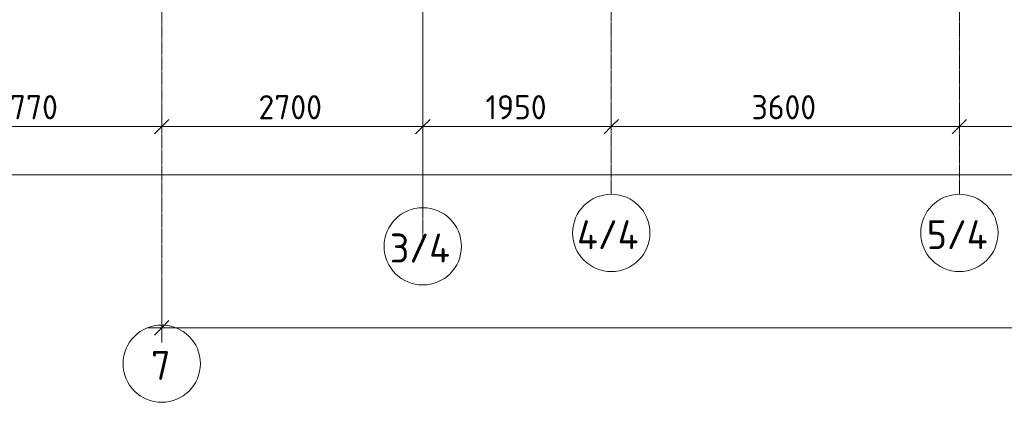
# Model space of a CAD drawing. Header units: millimetres. Extents: x 82112 to 162374, y -10965 to 131389.
# Tile 32 of 82: x 106801 to 116985, y 51688 to 55649. Entities that reach past the tile are written whole.
import ezdxf

# ---------------------------------------------------------------- set-up
doc = ezdxf.new("R2010")
doc.units = ezdxf.units.MM
doc.linetypes.add('4_ Штрихпунктир_ 10 х 2 мм', pattern=[14, 10, -2, 0, -2])
for name, color, linetype, lineweight in [('A-ANNO-DIMS', 7, 'Continuous', 5), ('A-ANNO-DIMS-100', 7, 'Continuous', 5), ('S-GRID', 7, 'Continuous', 5), ('S-GRID-IDEN', 7, 'Continuous', 5)]:
    doc.layers.add(name, color=color, linetype=linetype, lineweight=lineweight)
doc.styles.add('GOST Common_1', font='GOST_Common.ttf', dxfattribs={"height": 300})
doc.styles.add('GOST Common_3', font='GOST_Common.ttf', dxfattribs={"height": 250})
doc.dimstyles.new('2_5_мм', dxfattribs={"dimscale": 304.8, "dimtxt": 251.428749, "dimasz": 0.492126, "dimexe": 0.492126, "dimexo": 0.492126, "dimgap": 0, "dimtad": 1, "dimdec": 5, "dimrnd": 1e-05, "dimdsep": 46, "dimtxsty": 'GOST Common_3', "dimblk1": 'OBLIQUE', "dimblk2": 'OBLIQUE', "dimsah": 1, "dimcen": 0.09, "dimdle": 0.492126, "dimadec": 5, "dimazin": 2, "dimtfac": 1, "dimtdec": 4, "dimtix": 1, "dimtmove": 0, "dimatfit": 3, "dimfxl": 1, "dimtvp": 1, "dimtolj": 1, "dimtzin": 0, "dimarcsym": 2})
doc.dimstyles.new('2_5_мм_1', dxfattribs={"dimscale": 304.8, "dimtxt": 251.428749, "dimasz": 0.492126, "dimexe": 0.492126, "dimexo": 0.492126, "dimgap": 0, "dimtad": 1, "dimdec": 5, "dimrnd": 1e-05, "dimdsep": 46, "dimtxsty": 'GOST Common_3', "dimblk1": 'OBLIQUE', "dimblk2": 'OBLIQUE', "dimsah": 1, "dimcen": 0.09, "dimdle": 0.492126, "dimadec": 5, "dimazin": 2, "dimtfac": 1, "dimtdec": 4, "dimtix": 1, "dimtmove": 1, "dimatfit": 3, "dimfxl": 1, "dimtvp": 1, "dimtolj": 1, "dimtzin": 0, "dimarcsym": 2})

# ---------------------------------------------------------------- blocks, each defined once
blk = doc.blocks.new('Ось сетки - 8_0 мм-31302--01_Подвал_МП_часть В')
at = {"layer": 'S-GRID-IDEN'}
blk.add_circle((0, 0), 4, dxfattribs=at)
blk = doc.blocks.new('DIMBLOCK183--01_Подвал_МП_часть В')
at = {"layer": 'A-ANNO-DIMS-100', "transparency": 16777216}
for p, q in [((105500, 54498), (105500, 54692)), ((108270, 54498), (108270, 54692)), ((105500, 54542), (108270, 54542)), ((105500, 54542), (105500, 54498)), ((108270, 54542), (108270, 54498))]:
    blk.add_line(p, q, dxfattribs=at)
at = {"layer": 'A-ANNO-DIMS-100', "lineweight": 25, "transparency": 16777216}
for p, q in [((105500, 54542), (105575, 54617)), ((108270, 54542), (108345, 54617)), ((105500, 54542), (105425, 54467)), ((108270, 54542), (108195, 54467))]:
    blk.add_line(p, q, dxfattribs=at)
at = {"layer": 'A-ANNO-DIMS-100', "color": 0, "transparency": 16777216, "insert": (106536, 54868), "char_height": 250, "width": 838.66, "attachment_point": 1, "line_spacing_factor": 1.022761, "style": 'GOST Common_3'}
blk.add_mtext('2770', dxfattribs=at)
blk = doc.blocks.new('_Oblique')
at = {"color": 0, "linetype": 'ByBlock', "lineweight": -2}
blk.add_line((-0.5, -0.5), (0.5, 0.5), dxfattribs=at)
blk = doc.blocks.new('DIMBLOCK184--01_Подвал_МП_часть В')
at = {"layer": 'A-ANNO-DIMS-100', "transparency": 16777216}
for p, q in [((108270, 54498), (108270, 54692)), ((110970, 54498), (110970, 54692)), ((108270, 54542), (110970, 54542)), ((108270, 54542), (108270, 54498)), ((110970, 54542), (110970, 54498))]:
    blk.add_line(p, q, dxfattribs=at)
at = {"layer": 'A-ANNO-DIMS-100', "lineweight": 25, "transparency": 16777216}
for p, q in [((108270, 54542), (108345, 54617)), ((110970, 54542), (111045, 54617)), ((108270, 54542), (108195, 54467)), ((110970, 54542), (110895, 54467))]:
    blk.add_line(p, q, dxfattribs=at)
at = {"layer": 'A-ANNO-DIMS-100', "color": 0, "transparency": 16777216, "insert": (109271, 54868), "char_height": 250, "width": 838.66, "attachment_point": 1, "line_spacing_factor": 1.022761, "style": 'GOST Common_3'}
blk.add_mtext('2700', dxfattribs=at)
blk = doc.blocks.new('DIMBLOCK185--01_Подвал_МП_часть В')
at = {"layer": 'A-ANNO-DIMS-100', "transparency": 16777216}
for p, q in [((110970, 54498), (110970, 54692)), ((112920, 54498), (112920, 54692)), ((110970, 54542), (112920, 54542)), ((110970, 54542), (110970, 54498)), ((112920, 54542), (112920, 54498))]:
    blk.add_line(p, q, dxfattribs=at)
at = {"layer": 'A-ANNO-DIMS-100', "lineweight": 25, "transparency": 16777216}
for p, q in [((110970, 54542), (111045, 54617)), ((112920, 54542), (112995, 54617)), ((110970, 54542), (110895, 54467)), ((112920, 54542), (112845, 54467))]:
    blk.add_line(p, q, dxfattribs=at)
at = {"layer": 'A-ANNO-DIMS-100', "color": 0, "transparency": 16777216, "insert": (111619, 54868), "char_height": 250, "width": 782.41, "attachment_point": 1, "line_spacing_factor": 1.022761, "style": 'GOST Common_3'}
blk.add_mtext('1950', dxfattribs=at)
blk = doc.blocks.new('DIMBLOCK186--01_Подвал_МП_часть В')
at = {"layer": 'A-ANNO-DIMS-100', "transparency": 16777216}
for p, q in [((112920, 54498), (112920, 54692)), ((116520, 54498), (116520, 54692)), ((112920, 54542), (116520, 54542)), ((112920, 54542), (112920, 54498)), ((116520, 54542), (116520, 54498))]:
    blk.add_line(p, q, dxfattribs=at)
at = {"layer": 'A-ANNO-DIMS-100', "lineweight": 25, "transparency": 16777216}
for p, q in [((112920, 54542), (112995, 54617)), ((116520, 54542), (116595, 54617)), ((112920, 54542), (112845, 54467)), ((116520, 54542), (116445, 54467))]:
    blk.add_line(p, q, dxfattribs=at)
at = {"layer": 'A-ANNO-DIMS-100', "color": 0, "transparency": 16777216, "insert": (114371, 54868), "char_height": 250, "width": 838.66, "attachment_point": 1, "line_spacing_factor": 1.022761, "style": 'GOST Common_3'}
blk.add_mtext('3600', dxfattribs=at)
blk = doc.blocks.new('DIMBLOCK187--01_Подвал_МП_часть В')
at = {"layer": 'A-ANNO-DIMS-100', "transparency": 16777216}
for p, q in [((116520, 54498), (116520, 54692)), ((118320, 54498), (118320, 54692)), ((116520, 54542), (118320, 54542)), ((116520, 54542), (116520, 54498)), ((118320, 54542), (118320, 54498))]:
    blk.add_line(p, q, dxfattribs=at)
at = {"layer": 'A-ANNO-DIMS-100', "lineweight": 25, "transparency": 16777216}
for p, q in [((116520, 54542), (116595, 54617)), ((118320, 54542), (118395, 54617)), ((116520, 54542), (116445, 54467)), ((118320, 54542), (118245, 54467))]:
    blk.add_line(p, q, dxfattribs=at)
at = {"layer": 'A-ANNO-DIMS-100', "color": 0, "transparency": 16777216, "insert": (117094, 54868), "char_height": 250, "width": 782.41, "attachment_point": 1, "line_spacing_factor": 1.022761, "style": 'GOST Common_3'}
blk.add_mtext('1800', dxfattribs=at)
blk = doc.blocks.new('DIMBLOCK226--01_Подвал_МП_часть В')
at = {"layer": 'A-ANNO-DIMS-100', "transparency": 16777216}
for p, q in [((89300, 53998), (89300, 54192)), ((148370, 53998), (148370, 54192)), ((89150, 54042), (148520, 54042)), ((89300, 54042), (89300, 53998)), ((121694, 54042), (118835, 54042)), ((122668, 54042), (121694, 54042)), ((148370, 54042), (148370, 53998))]:
    blk.add_line(p, q, dxfattribs=at)
at = {"layer": 'A-ANNO-DIMS-100', "lineweight": 25, "transparency": 16777216}
for p, q in [((89300, 54042), (89375, 54117)), ((148370, 54042), (148445, 54117)), ((89300, 54042), (89225, 53967)), ((148370, 54042), (148295, 53967))]:
    blk.add_line(p, q, dxfattribs=at)
at = {"layer": 'A-ANNO-DIMS-100', "color": 0, "transparency": 16777216, "insert": (121794, 54368), "char_height": 250, "width": 1048.33, "attachment_point": 1, "line_spacing_factor": 1.022761, "style": 'GOST Common_3'}
blk.add_mtext('59070', dxfattribs=at)
blk = doc.blocks.new('DIMBLOCK239--01_Подвал_МП_часть В')
at = {"layer": 'A-ANNO-DIMS-100', "transparency": 16777216}
for p, q in [((108270, 52897), (108270, 52309)), ((108270, 52459), (108270, 52897)), ((129570, 52897), (129570, 52309)), ((129570, 52459), (129570, 52897)), ((108120, 52459), (129570, 52459))]:
    blk.add_line(p, q, dxfattribs=at)
at = {"layer": 'A-ANNO-DIMS-100', "lineweight": 25, "transparency": 16777216}
for p, q in [((108270, 52459), (108195, 52384)), ((108270, 52459), (108345, 52534)), ((129570, 52459), (129495, 52384)), ((129570, 52459), (129645, 52534))]:
    blk.add_line(p, q, dxfattribs=at)
at = {"layer": 'A-ANNO-DIMS-100', "color": 0, "transparency": 16777216, "insert": (118507, 52785), "char_height": 250, "width": 992.08, "attachment_point": 1, "line_spacing_factor": 1.022761, "style": 'GOST Common_3'}
blk.add_mtext('21300', dxfattribs=at)

msp = doc.modelspace()

# ---------------------------------------------------------------- linework, layer by layer
at = {"layer": 'S-GRID', "linetype": '4_ Штрихпунктир_ 10 х 2 мм'}
for p, q in [((108270, 52488.487293), (108270, 130388.42805)), ((110970, 53702.872493), (110970, 130388.42805)), ((110970, 53356.981316), (110970, 129109.361538)), ((112920, 53841.693029), (112920, 60921.15283)), ((116520, 53841.693029), (116520, 60921.15283))]:
    msp.add_line(p, q, dxfattribs=at)

# ---------------------------------------------------------------- block references
at = {"layer": 'S-GRID-IDEN', "xscale": 99.99999999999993, "yscale": 99.99999999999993, "zscale": 99.99999999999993}
for p in [(112920, 53441.693029), (116520, 53441.693029), (110970, 53302.872493), (108270, 52088.487293)]:
    msp.add_blockref('Ось сетки - 8_0 мм-31302--01_Подвал_МП_часть В', p, dxfattribs=at)

# ---------------------------------------------------------------- texts
at = {"layer": 'S-GRID-IDEN', "char_height": 300, "attachment_point": 1, "style": 'GOST Common_1'}
for s, insert, width in [('4/4', (112565.87793, 53573.780178), 849.78875), ('5/4', (116182.37793, 53573.780178), 809.704375), ('3/4', (110629.37793, 53434.959642), 817.72125), ('\\fGOST Common|b0|i0|c204|p34|;7', (108160.87793, 52220.574441), 256.54)]:
    msp.add_mtext(s, dxfattribs=dict(at, insert=insert, width=width))

# ---------------------------------------------------------------- dimensions: what is measured, and where the dimension line sits
at = {"layer": 'A-ANNO-DIMS'}
for base, p1, p2, override, picture, middle in [((108270, 54541.606238), (105500, 54647.672255), (108270, 54647.672255), {"dimpost": '<>', "dimfxl": 2770}, 'DIMBLOCK183--01_Подвал_МП_часть В', (106885, 54666.606238)), ((110970, 54541.606238), (108270, 54647.672255), (110970, 54647.672255), {"dimpost": '<>', "dimfxl": 2700}, 'DIMBLOCK184--01_Подвал_МП_часть В', (109620, 54666.606238)), ((112920, 54541.606238), (110970, 54647.672255), (112920, 54647.672255), {"dimpost": '<>', "dimfxl": 1950}, 'DIMBLOCK185--01_Подвал_МП_часть В', (111945, 54666.606238)), ((116520, 54541.606238), (112920, 54647.672255), (116520, 54647.672255), {"dimpost": '<>', "dimfxl": 3600}, 'DIMBLOCK186--01_Подвал_МП_часть В', (114720, 54666.606238)), ((118320, 54541.606238), (116520, 54647.672255), (118320, 54647.672255), {"dimpost": '<>', "dimfxl": 1800}, 'DIMBLOCK187--01_Подвал_МП_часть В', (117420, 54666.606238)), ((129570.0000000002, 52458.6521318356), (108270.0000000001, 53047.0840706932), (129570.0000000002, 53047.0840706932), {"dimpost": '<>', "dimfxl": 21300}, 'DIMBLOCK239--01_Подвал_МП_часть В', (118920.0000000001, 52583.6521318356))]:
    dim = msp.add_linear_dim(base=base, p1=p1, p2=p2, dimstyle='2_5_мм', override=override, dxfattribs=at)
    dim.commit()
    dim.dimension.update_dxf_attribs({"geometry": picture, "text_midpoint": middle})
dim = msp.add_linear_dim(base=(148370.0000000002, 54041.6062377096), p1=(89300.0000000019, 54147.6722548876), p2=(148370.0000000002, 54147.6722548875), dimstyle='2_5_мм_1', override={"dimpost": '<>', "dimfxl": 59070}, dxfattribs=at)
dim.commit()
dim.dimension.update_dxf_attribs({"geometry": 'DIMBLOCK226--01_Подвал_МП_часть В', "text_midpoint": (122318.3900363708, 54201.6466470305), "dimtype": 160})

doc.saveas('drawing.dxf')
